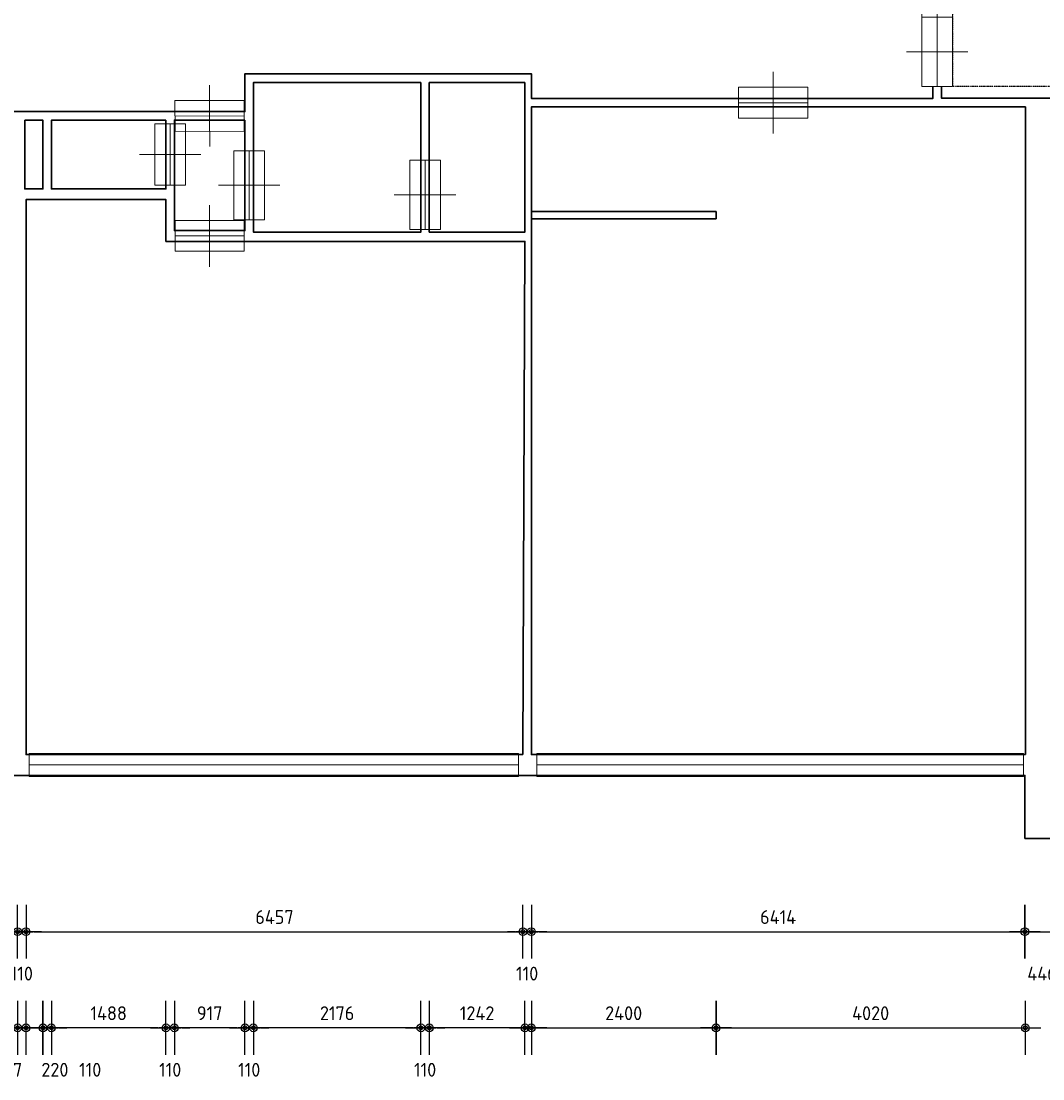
# Model space of a CAD drawing. Header units: millimetres. Extents: x 362177 to 5000048, y 157834 to 733119.
# Tile 123 of 152: x 683762 to 697040, y 624147 to 637897. Entities that reach past the tile are written whole.
import ezdxf

# ---------------------------------------------------------------- set-up
doc = ezdxf.new("R2010")
doc.units = ezdxf.units.MM
doc.linetypes.add('ACAD_ISO03W100', pattern=[30, 12, -18])
doc.layers.get('DEFPOINTS').update_dxf_attribs({"color": 255})
for name, color, linetype in [('A--M$1A-_F123-', 1, 'Continuous'), ('A--T$1A-_F123-_0_18MM', 1, 'Continuous'), ('X-L0_C_WBDBO', 7, 'Continuous')]:
    doc.layers.add(name, color=color, linetype=linetype)
for name, color, linetype, lineweight in [('X-L21_C_buitenwanden', 7, 'Continuous', 30), ('X-L28_C_eiland bouwlaag', 7, 'Continuous', 30), ('X-L31_C_buitenwandopening', 1, 'Continuous', 5), ('X-L32_C_binnenwandopeningen', 3, 'Continuous', 5)]:
    doc.layers.add(name, color=color, linetype=linetype, lineweight=lineweight)
doc.styles.add('ALFA-0_18', font='iso3098.shx', dxfattribs={"height": 180})
doc.dimstyles.new('ALFA-0_18', dxfattribs={"dimscale": 100, "dimtxt": 0.18, "dimasz": 1, "dimexe": 1.25, "dimexo": 0.625, "dimgap": 1, "dimtad": 1, "dimdec": 0, "dimzin": 0, "dimdsep": 46, "dimtxsty": 'ALFA-0_18', "dimblk": 'diminfradot', "dimblk1": 'diminfradot', "dimblk2": 'diminfradot', "dimsah": 1, "dimcen": 2.5, "dimse1": 1, "dimse2": 1, "dimclrd": 141, "dimclrt": 1, "dimadec": 0, "dimazin": 0, "dimtfac": 1, "dimtmove": 2, "dimatfit": 3, "dimldrblk": 'diminfrapyl', "dimfxl": 1, "dimtolj": 1, "dimtzin": 0, "dimarcsym": 0})

# ---------------------------------------------------------------- blocks, each defined once
blk = doc.blocks.new('204_15')
at = {"layer": 'X-L31_C_buitenwandopening', "color": 1, "linetype": 'Continuous', "lineweight": 0}
for p, q in [((0, -0.237), (0, 0.237)), ((10, -0.237), (10, 0.237)), ((0, 0), (10, 0))]:
    blk.add_line(p, q, dxfattribs=at)
at = {"layer": 'X-L31_C_buitenwandopening'}
blk.add_lwpolyline([(0, 0.237), (10, 0.237), (10, -0.237), (0, -0.237)], close=True, dxfattribs=at)
blk = doc.blocks.new('204_22')
at = {"layer": 'X-L31_C_buitenwandopening', "color": 1, "linetype": 'Continuous', "lineweight": 0}
for p, q in [((0, -0.236), (0, 0.236)), ((9.999, -0.236), (9.999, 0.236)), ((0, 0), (9.999, 0))]:
    blk.add_line(p, q, dxfattribs=at)
at = {"layer": 'X-L31_C_buitenwandopening'}
blk.add_lwpolyline([(0, -0.236), (9.999, -0.236), (9.999, 0.236), (0, 0.236)], close=True, dxfattribs=at)
blk = doc.blocks.new('205')
blk.add_lwpolyline([(0, 2), (18, 2), (18, -2), (0, -2)], close=True)
at = {"layer": 'X-L32_C_binnenwandopeningen', "linetype": 'Continuous', "lineweight": 0}
for p, q in [((4.5, 0), (4.5, 4)), ((13.5, 0), (13.5, 4)), ((0, -2), (0, 2)), ((9, -2), (9, 2)), ((18, -2), (18, 2)), ((0, 0), (9, 0)), ((4.5, -4), (4.5, 0)), ((9, 0), (18, 0)), ((13.5, -4), (13.5, 0))]:
    blk.add_line(p, q, dxfattribs=at)
blk = doc.blocks.new('202')
at = {"linetype": 'Continuous', "lineweight": 0}
for p, q in [((4.5, 0), (4.5, 4)), ((0, -2), (0, 2)), ((9, -2), (9, 2)), ((0, 0), (9, 0)), ((4.5, -4), (4.5, 0))]:
    blk.add_line(p, q, dxfattribs=at)
blk.add_lwpolyline([(0, 2), (9, 2), (9, -2), (0, -2)], close=True)
blk = doc.blocks.new('202_2')
blk.add_lwpolyline([(0, 2), (8, 2), (8, -2), (0, -2)], close=True)
at = {"layer": 'X-L32_C_binnenwandopeningen', "linetype": 'Continuous', "lineweight": 0}
for p, q in [((4, 0), (4, 4)), ((0, -2), (0, 2)), ((8, -2), (8, 2)), ((0, 0), (8, 0)), ((4, -4), (4, 0))]:
    blk.add_line(p, q, dxfattribs=at)
blk = doc.blocks.new('diminfradot')
at = {"color": 0}
for p, q in [((0, -3.5), (0, 3.5)), ((-2, 0), (2, 0))]:
    blk.add_line(p, q, dxfattribs=at)
for radius in [0.5, 0.25]:
    blk.add_circle((0, 0), radius, dxfattribs=at)
blk = doc.blocks.new('*D1044')
at = {"layer": 'A--M$1A-_F123-', "color": 141, "lineweight": -2, "transparency": 16777216}
blk.add_line((677676, 626060), (683616, 626060), dxfattribs=at)
at = {"layer": 'DEFPOINTS', "color": 0, "transparency": 16777216}
for p in [(677576, 628362), (683716, 628362), (683716, 626060)]:
    blk.add_point(p, dxfattribs=at)
at = {"layer": 'A--M$1A-_F123-', "color": 141, "lineweight": -2, "transparency": 16777216, "xscale": 100, "yscale": 100, "zscale": 100, "rotation": 180}
blk.add_blockref('diminfradot', (677576, 626060), dxfattribs=at)
at = {"layer": 'A--M$1A-_F123-', "color": 141, "lineweight": -2, "transparency": 16777216, "xscale": 100, "yscale": 100, "zscale": 100}
blk.add_blockref('diminfradot', (683716, 626060), dxfattribs=at)
at = {"layer": 'A--M$1A-_F123-', "color": 1, "transparency": 16777216, "insert": (680646, 626250), "char_height": 180, "attachment_point": 5, "style": 'ALFA-0_18'}
blk.add_mtext('\\A1;6140', dxfattribs=at)
blk = doc.blocks.new('diminfrapyl')
at = {"color": 0}
blk.add_solid([(0, 0), (-4, 0.7), (-4, -0.7)], dxfattribs=at)
blk = doc.blocks.new('*D1045')
at = {"layer": 'A--M$1A-_F123-', "color": 141, "lineweight": -2, "transparency": 16777216}
for p, q in [((683616, 626060), (683516, 626060)), ((683716, 626060), (683826, 626060)), ((683926, 626060), (684026, 626060))]:
    blk.add_line(p, q, dxfattribs=at)
at = {"layer": 'DEFPOINTS', "color": 0, "transparency": 16777216}
for p in [(683716, 628362), (683826, 628362), (683826, 626060)]:
    blk.add_point(p, dxfattribs=at)
at = {"layer": 'A--M$1A-_F123-', "color": 141, "lineweight": -2, "transparency": 16777216, "xscale": 100, "yscale": 100, "zscale": 100}
blk.add_blockref('diminfradot', (683716, 626060), dxfattribs=at)
at = {"layer": 'A--M$1A-_F123-', "color": 141, "lineweight": -2, "transparency": 16777216, "xscale": 100, "yscale": 100, "zscale": 100, "rotation": 180}
blk.add_blockref('diminfradot', (683826, 626060), dxfattribs=at)
at = {"layer": 'A--M$1A-_F123-', "color": 1, "transparency": 16777216, "insert": (683771, 625515), "char_height": 180, "attachment_point": 5, "style": 'ALFA-0_18'}
blk.add_mtext('\\A1;110', dxfattribs=at)
blk = doc.blocks.new('*D1046')
at = {"layer": 'A--M$1A-_F123-', "color": 141, "lineweight": -2, "transparency": 16777216}
blk.add_line((683926, 626060), (690183, 626060), dxfattribs=at)
at = {"layer": 'DEFPOINTS', "color": 0, "transparency": 16777216}
for p in [(683826, 628362), (690283, 628362), (690283, 626060)]:
    blk.add_point(p, dxfattribs=at)
at = {"layer": 'A--M$1A-_F123-', "color": 141, "lineweight": -2, "transparency": 16777216, "xscale": 100, "yscale": 100, "zscale": 100, "rotation": 180}
blk.add_blockref('diminfradot', (683826, 626060), dxfattribs=at)
at = {"layer": 'A--M$1A-_F123-', "color": 141, "lineweight": -2, "transparency": 16777216, "xscale": 100, "yscale": 100, "zscale": 100}
blk.add_blockref('diminfradot', (690283, 626060), dxfattribs=at)
at = {"layer": 'A--M$1A-_F123-', "color": 1, "transparency": 16777216, "insert": (687054.5, 626250), "char_height": 180, "attachment_point": 5, "style": 'ALFA-0_18'}
blk.add_mtext('\\A1;6457', dxfattribs=at)
blk = doc.blocks.new('*D1047')
at = {"layer": 'A--M$1A-_F123-', "color": 141, "lineweight": -2, "transparency": 16777216}
for p, q in [((690183, 626060), (690083, 626060)), ((690283, 626060), (690393, 626060)), ((690493, 626060), (690593, 626060))]:
    blk.add_line(p, q, dxfattribs=at)
at = {"layer": 'DEFPOINTS', "color": 0, "transparency": 16777216}
for p in [(690283, 628362), (690393, 628362), (690393, 626060)]:
    blk.add_point(p, dxfattribs=at)
at = {"layer": 'A--M$1A-_F123-', "color": 141, "lineweight": -2, "transparency": 16777216, "xscale": 100, "yscale": 100, "zscale": 100}
blk.add_blockref('diminfradot', (690283, 626060), dxfattribs=at)
at = {"layer": 'A--M$1A-_F123-', "color": 141, "lineweight": -2, "transparency": 16777216, "xscale": 100, "yscale": 100, "zscale": 100, "rotation": 180}
blk.add_blockref('diminfradot', (690393, 626060), dxfattribs=at)
at = {"layer": 'A--M$1A-_F123-', "color": 1, "transparency": 16777216, "insert": (690338, 625515), "char_height": 180, "attachment_point": 5, "style": 'ALFA-0_18'}
blk.add_mtext('\\A1;110', dxfattribs=at)
blk = doc.blocks.new('*D1048')
at = {"layer": 'A--M$1A-_F123-', "color": 141, "lineweight": -2, "transparency": 16777216}
blk.add_line((690493, 626060), (696707, 626060), dxfattribs=at)
at = {"layer": 'DEFPOINTS', "color": 0, "transparency": 16777216}
for p in [(690393, 628362), (696807, 628092), (696807, 626060)]:
    blk.add_point(p, dxfattribs=at)
at = {"layer": 'A--M$1A-_F123-', "color": 141, "lineweight": -2, "transparency": 16777216, "xscale": 100, "yscale": 100, "zscale": 100, "rotation": 180}
blk.add_blockref('diminfradot', (690393, 626060), dxfattribs=at)
at = {"layer": 'A--M$1A-_F123-', "color": 141, "lineweight": -2, "transparency": 16777216, "xscale": 100, "yscale": 100, "zscale": 100}
blk.add_blockref('diminfradot', (696807, 626060), dxfattribs=at)
at = {"layer": 'A--M$1A-_F123-', "color": 1, "transparency": 16777216, "insert": (693600, 626250), "char_height": 180, "attachment_point": 5, "style": 'ALFA-0_18'}
blk.add_mtext('\\A1;6414', dxfattribs=at)
blk = doc.blocks.new('*D1049')
at = {"layer": 'A--M$1A-_F123-', "color": 141, "lineweight": -2, "transparency": 16777216}
blk.add_line((696907, 626060), (697153, 626060), dxfattribs=at)
at = {"layer": 'DEFPOINTS', "color": 0, "transparency": 16777216}
for p in [(696807, 628092), (697253, 627272), (697253, 626060)]:
    blk.add_point(p, dxfattribs=at)
at = {"layer": 'A--M$1A-_F123-', "color": 141, "lineweight": -2, "transparency": 16777216, "xscale": 100, "yscale": 100, "zscale": 100, "rotation": 180}
blk.add_blockref('diminfradot', (696807, 626060), dxfattribs=at)
at = {"layer": 'A--M$1A-_F123-', "color": 141, "lineweight": -2, "transparency": 16777216, "xscale": 100, "yscale": 100, "zscale": 100}
blk.add_blockref('diminfradot', (697253, 626060), dxfattribs=at)
at = {"layer": 'A--M$1A-_F123-', "color": 1, "transparency": 16777216, "insert": (697030, 625515), "char_height": 180, "attachment_point": 5, "style": 'ALFA-0_18'}
blk.add_mtext('\\A1;446', dxfattribs=at)
blk = doc.blocks.new('*D946')
at = {"layer": 'A--M$1A-_F123-', "color": 141, "lineweight": -2, "transparency": 16777216}
blk.add_line((690493, 624810), (692693, 624810), dxfattribs=at)
at = {"layer": 'DEFPOINTS', "color": 0, "transparency": 16777216}
for p in [(690393, 635328), (692793, 635328), (692793, 624810)]:
    blk.add_point(p, dxfattribs=at)
at = {"layer": 'A--M$1A-_F123-', "color": 141, "lineweight": -2, "transparency": 16777216, "xscale": 100, "yscale": 100, "zscale": 100, "rotation": 180}
blk.add_blockref('diminfradot', (690393, 624810), dxfattribs=at)
at = {"layer": 'A--M$1A-_F123-', "color": 141, "lineweight": -2, "transparency": 16777216, "xscale": 100, "yscale": 100, "zscale": 100}
blk.add_blockref('diminfradot', (692793, 624810), dxfattribs=at)
at = {"layer": 'A--M$1A-_F123-', "color": 1, "transparency": 16777216, "insert": (691593, 625000), "char_height": 180, "attachment_point": 5, "style": 'ALFA-0_18'}
blk.add_mtext('\\A1;2400', dxfattribs=at)
blk = doc.blocks.new('*D947')
at = {"layer": 'A--M$1A-_F123-', "color": 141, "lineweight": -2, "transparency": 16777216}
blk.add_line((692893, 624810), (696713, 624810), dxfattribs=at)
at = {"layer": 'DEFPOINTS', "color": 0, "transparency": 16777216}
for p in [(692793, 635328), (696813, 628362), (696813, 624810)]:
    blk.add_point(p, dxfattribs=at)
at = {"layer": 'A--M$1A-_F123-', "color": 141, "lineweight": -2, "transparency": 16777216, "xscale": 100, "yscale": 100, "zscale": 100, "rotation": 180}
blk.add_blockref('diminfradot', (692793, 624810), dxfattribs=at)
at = {"layer": 'A--M$1A-_F123-', "color": 141, "lineweight": -2, "transparency": 16777216, "xscale": 100, "yscale": 100, "zscale": 100}
blk.add_blockref('diminfradot', (696813, 624810), dxfattribs=at)
at = {"layer": 'A--M$1A-_F123-', "color": 1, "transparency": 16777216, "insert": (694803, 625000), "char_height": 180, "attachment_point": 5, "style": 'ALFA-0_18'}
blk.add_mtext('\\A1;4020', dxfattribs=at)
blk = doc.blocks.new('*D1107')
at = {"layer": 'A--T$1A-_F123-_0_18MM', "color": 141, "lineweight": -2, "transparency": 16777216}
blk.add_line((690209, 624810), (689167, 624810), dxfattribs=at)
at = {"layer": 'DEFPOINTS', "color": 0, "transparency": 16777216}
for p in [(689067, 635156), (690309, 635156), (689067, 624810)]:
    blk.add_point(p, dxfattribs=at)
at = {"layer": 'A--T$1A-_F123-_0_18MM', "color": 141, "lineweight": -2, "transparency": 16777216, "xscale": 100, "yscale": 100, "zscale": 100, "rotation": 180}
blk.add_blockref('diminfradot', (689067, 624810), dxfattribs=at)
at = {"layer": 'A--T$1A-_F123-_0_18MM', "color": 141, "lineweight": -2, "transparency": 16777216, "xscale": 100, "yscale": 100, "zscale": 100}
blk.add_blockref('diminfradot', (690309, 624810), dxfattribs=at)
at = {"layer": 'A--T$1A-_F123-_0_18MM', "color": 1, "transparency": 16777216, "insert": (689688, 625000), "char_height": 180, "attachment_point": 5, "style": 'ALFA-0_18'}
blk.add_mtext('\\A1;1242', dxfattribs=at)
blk = doc.blocks.new('*D1108')
at = {"layer": 'A--T$1A-_F123-_0_18MM', "color": 141, "lineweight": -2, "transparency": 16777216}
for p, q in [((688857, 624810), (688757, 624810)), ((689067, 624810), (688957, 624810)), ((689167, 624810), (689267, 624810))]:
    blk.add_line(p, q, dxfattribs=at)
at = {"layer": 'DEFPOINTS', "color": 0, "transparency": 16777216}
for p in [(688957, 635156), (689067, 635156), (688957, 624810)]:
    blk.add_point(p, dxfattribs=at)
at = {"layer": 'A--T$1A-_F123-_0_18MM', "color": 141, "lineweight": -2, "transparency": 16777216, "xscale": 100, "yscale": 100, "zscale": 100}
blk.add_blockref('diminfradot', (688957, 624810), dxfattribs=at)
at = {"layer": 'A--T$1A-_F123-_0_18MM', "color": 141, "lineweight": -2, "transparency": 16777216, "xscale": 100, "yscale": 100, "zscale": 100, "rotation": 180}
blk.add_blockref('diminfradot', (689067, 624810), dxfattribs=at)
at = {"layer": 'A--T$1A-_F123-_0_18MM', "color": 1, "transparency": 16777216, "insert": (689012, 624265), "char_height": 180, "attachment_point": 5, "style": 'ALFA-0_18'}
blk.add_mtext('\\A1;110', dxfattribs=at)
blk = doc.blocks.new('*D1109')
at = {"layer": 'A--T$1A-_F123-_0_18MM', "color": 141, "lineweight": -2, "transparency": 16777216}
blk.add_line((688857, 624810), (686881, 624810), dxfattribs=at)
at = {"layer": 'DEFPOINTS', "color": 0, "transparency": 16777216}
for p in [(686781, 635156), (688957, 635156), (686781, 624810)]:
    blk.add_point(p, dxfattribs=at)
at = {"layer": 'A--T$1A-_F123-_0_18MM', "color": 141, "lineweight": -2, "transparency": 16777216, "xscale": 100, "yscale": 100, "zscale": 100, "rotation": 180}
blk.add_blockref('diminfradot', (686781, 624810), dxfattribs=at)
at = {"layer": 'A--T$1A-_F123-_0_18MM', "color": 141, "lineweight": -2, "transparency": 16777216, "xscale": 100, "yscale": 100, "zscale": 100}
blk.add_blockref('diminfradot', (688957, 624810), dxfattribs=at)
at = {"layer": 'A--T$1A-_F123-_0_18MM', "color": 1, "transparency": 16777216, "insert": (687869, 625000), "char_height": 180, "attachment_point": 5, "style": 'ALFA-0_18'}
blk.add_mtext('\\A1;2176', dxfattribs=at)
blk = doc.blocks.new('*D1110')
at = {"layer": 'A--T$1A-_F123-_0_18MM', "color": 141, "lineweight": -2, "transparency": 16777216}
for p, q in [((686571, 624810), (686471, 624810)), ((686781, 624810), (686671, 624810)), ((686881, 624810), (686981, 624810))]:
    blk.add_line(p, q, dxfattribs=at)
at = {"layer": 'DEFPOINTS', "color": 0, "transparency": 16777216}
for p in [(686671, 635175), (686781, 635156), (686671, 624810)]:
    blk.add_point(p, dxfattribs=at)
at = {"layer": 'A--T$1A-_F123-_0_18MM', "color": 141, "lineweight": -2, "transparency": 16777216, "xscale": 100, "yscale": 100, "zscale": 100}
blk.add_blockref('diminfradot', (686671, 624810), dxfattribs=at)
at = {"layer": 'A--T$1A-_F123-_0_18MM', "color": 141, "lineweight": -2, "transparency": 16777216, "xscale": 100, "yscale": 100, "zscale": 100, "rotation": 180}
blk.add_blockref('diminfradot', (686781, 624810), dxfattribs=at)
at = {"layer": 'A--T$1A-_F123-_0_18MM', "color": 1, "transparency": 16777216, "insert": (686726, 624265), "char_height": 180, "attachment_point": 5, "style": 'ALFA-0_18'}
blk.add_mtext('\\A1;110', dxfattribs=at)
blk = doc.blocks.new('*D1111')
at = {"layer": 'A--T$1A-_F123-_0_18MM', "color": 141, "lineweight": -2, "transparency": 16777216}
blk.add_line((686571, 624810), (685854, 624810), dxfattribs=at)
at = {"layer": 'DEFPOINTS', "color": 0, "transparency": 16777216}
for p in [(685754, 635175), (686671, 635175), (685754, 624810)]:
    blk.add_point(p, dxfattribs=at)
at = {"layer": 'A--T$1A-_F123-_0_18MM', "color": 141, "lineweight": -2, "transparency": 16777216, "xscale": 100, "yscale": 100, "zscale": 100, "rotation": 180}
blk.add_blockref('diminfradot', (685754, 624810), dxfattribs=at)
at = {"layer": 'A--T$1A-_F123-_0_18MM', "color": 141, "lineweight": -2, "transparency": 16777216, "xscale": 100, "yscale": 100, "zscale": 100}
blk.add_blockref('diminfradot', (686671, 624810), dxfattribs=at)
at = {"layer": 'A--T$1A-_F123-_0_18MM', "color": 1, "transparency": 16777216, "insert": (686212.5, 625000), "char_height": 180, "attachment_point": 5, "style": 'ALFA-0_18'}
blk.add_mtext('\\A1;917', dxfattribs=at)
blk = doc.blocks.new('*D1112')
at = {"layer": 'A--T$1A-_F123-_0_18MM', "color": 141, "lineweight": -2, "transparency": 16777216}
for p, q in [((685544, 624810), (685444, 624810)), ((685754, 624810), (685644, 624810)), ((685854, 624810), (685954, 624810))]:
    blk.add_line(p, q, dxfattribs=at)
at = {"layer": 'DEFPOINTS', "color": 0, "transparency": 16777216}
for p in [(685754, 635175), (685644, 635034), (685644, 624810)]:
    blk.add_point(p, dxfattribs=at)
at = {"layer": 'A--T$1A-_F123-_0_18MM', "color": 141, "lineweight": -2, "transparency": 16777216, "xscale": 100, "yscale": 100, "zscale": 100}
blk.add_blockref('diminfradot', (685644, 624810), dxfattribs=at)
at = {"layer": 'A--T$1A-_F123-_0_18MM', "color": 141, "lineweight": -2, "transparency": 16777216, "xscale": 100, "yscale": 100, "zscale": 100, "rotation": 180}
blk.add_blockref('diminfradot', (685754, 624810), dxfattribs=at)
at = {"layer": 'A--T$1A-_F123-_0_18MM', "color": 1, "transparency": 16777216, "insert": (685699, 624265), "char_height": 180, "attachment_point": 5, "style": 'ALFA-0_18'}
blk.add_mtext('\\A1;110', dxfattribs=at)
blk = doc.blocks.new('*D1113')
at = {"layer": 'A--T$1A-_F123-_0_18MM', "color": 141, "lineweight": -2, "transparency": 16777216}
blk.add_line((685544, 624810), (684256, 624810), dxfattribs=at)
at = {"layer": 'DEFPOINTS', "color": 0, "transparency": 16777216}
for p in [(684156, 635716), (685644, 635034), (684156, 624810)]:
    blk.add_point(p, dxfattribs=at)
at = {"layer": 'A--T$1A-_F123-_0_18MM', "color": 141, "lineweight": -2, "transparency": 16777216, "xscale": 100, "yscale": 100, "zscale": 100, "rotation": 180}
blk.add_blockref('diminfradot', (684156, 624810), dxfattribs=at)
at = {"layer": 'A--T$1A-_F123-_0_18MM', "color": 141, "lineweight": -2, "transparency": 16777216, "xscale": 100, "yscale": 100, "zscale": 100}
blk.add_blockref('diminfradot', (685644, 624810), dxfattribs=at)
at = {"layer": 'A--T$1A-_F123-_0_18MM', "color": 1, "transparency": 16777216, "insert": (684900, 625000), "char_height": 180, "attachment_point": 5, "style": 'ALFA-0_18'}
blk.add_mtext('\\A1;1488', dxfattribs=at)
blk = doc.blocks.new('*D1114')
at = {"layer": 'A--T$1A-_F123-_0_18MM', "color": 141, "lineweight": -2, "transparency": 16777216}
for p, q in [((683946, 624810), (683846, 624810)), ((684156, 624810), (684046, 624810)), ((684256, 624810), (684356, 624810))]:
    blk.add_line(p, q, dxfattribs=at)
at = {"layer": 'DEFPOINTS', "color": 0, "transparency": 16777216}
for p in [(684046, 635716), (684156, 635716), (684046, 624810)]:
    blk.add_point(p, dxfattribs=at)
at = {"layer": 'A--T$1A-_F123-_0_18MM', "color": 141, "lineweight": -2, "transparency": 16777216, "xscale": 100, "yscale": 100, "zscale": 100}
blk.add_blockref('diminfradot', (684046, 624810), dxfattribs=at)
at = {"layer": 'A--T$1A-_F123-_0_18MM', "color": 141, "lineweight": -2, "transparency": 16777216, "xscale": 100, "yscale": 100, "zscale": 100, "rotation": 180}
blk.add_blockref('diminfradot', (684156, 624810), dxfattribs=at)
at = {"layer": 'A--T$1A-_F123-_0_18MM', "color": 1, "transparency": 16777216, "insert": (684659, 624265), "char_height": 180, "attachment_point": 5, "style": 'ALFA-0_18'}
blk.add_mtext('\\A1;110', dxfattribs=at)
blk = doc.blocks.new('*D1115')
at = {"layer": 'A--T$1A-_F123-_0_18MM', "color": 141, "lineweight": -2, "transparency": 16777216}
for p, q in [((683726, 624810), (683626, 624810)), ((684046, 624810), (683826, 624810)), ((684146, 624810), (684246, 624810))]:
    blk.add_line(p, q, dxfattribs=at)
at = {"layer": 'DEFPOINTS', "color": 0, "transparency": 16777216}
for p in [(684046, 635716), (683826, 635577), (683826, 624810)]:
    blk.add_point(p, dxfattribs=at)
at = {"layer": 'A--T$1A-_F123-_0_18MM', "color": 141, "lineweight": -2, "transparency": 16777216, "xscale": 100, "yscale": 100, "zscale": 100}
blk.add_blockref('diminfradot', (683826, 624810), dxfattribs=at)
at = {"layer": 'A--T$1A-_F123-_0_18MM', "color": 141, "lineweight": -2, "transparency": 16777216, "xscale": 100, "yscale": 100, "zscale": 100, "rotation": 180}
blk.add_blockref('diminfradot', (684046, 624810), dxfattribs=at)
at = {"layer": 'A--T$1A-_F123-_0_18MM', "color": 1, "transparency": 16777216, "insert": (684201, 624265), "char_height": 180, "attachment_point": 5, "style": 'ALFA-0_18'}
blk.add_mtext('\\A1;220', dxfattribs=at)
blk = doc.blocks.new('*D1124')
at = {"layer": 'A--T$1A-_F123-_0_18MM', "color": 141, "lineweight": -2, "transparency": 16777216}
for p, q in [((683379, 624810), (683279, 624810)), ((683479, 624810), (683716, 624810)), ((683816, 624810), (683916, 624810))]:
    blk.add_line(p, q, dxfattribs=at)
at = {"layer": 'DEFPOINTS', "color": 0, "transparency": 16777216}
for p in [(683479, 635711), (683716, 635577), (683716, 624810)]:
    blk.add_point(p, dxfattribs=at)
at = {"layer": 'A--T$1A-_F123-_0_18MM', "color": 141, "lineweight": -2, "transparency": 16777216, "xscale": 100, "yscale": 100, "zscale": 100}
blk.add_blockref('diminfradot', (683479, 624810), dxfattribs=at)
at = {"layer": 'A--T$1A-_F123-_0_18MM', "color": 141, "lineweight": -2, "transparency": 16777216, "xscale": 100, "yscale": 100, "zscale": 100, "rotation": 180}
blk.add_blockref('diminfradot', (683716, 624810), dxfattribs=at)
at = {"layer": 'A--T$1A-_F123-_0_18MM', "color": 1, "transparency": 16777216, "insert": (683597.5, 624265), "char_height": 180, "attachment_point": 5, "style": 'ALFA-0_18'}
blk.add_mtext('\\A1;237', dxfattribs=at)
blk = doc.blocks.new('*D1082')
at = {"layer": 'A--T$1A-_F123-_0_18MM', "color": 141, "lineweight": -2, "transparency": 16777216}
blk.add_line((721740, 628462), (721740, 634938), dxfattribs=at)
at = {"layer": 'DEFPOINTS', "color": 0, "transparency": 16777216}
for p in [(672326, 635038), (721740, 635038), (672326, 628362)]:
    blk.add_point(p, dxfattribs=at)
at = {"layer": 'A--T$1A-_F123-_0_18MM', "color": 141, "lineweight": -2, "transparency": 16777216, "xscale": 100, "yscale": 100, "zscale": 100}
for p, rotation in [((721740, 635038), 90), ((721740, 628362), 270)]:
    blk.add_blockref('diminfradot', p, dxfattribs=dict(at, rotation=rotation))
at = {"layer": 'A--T$1A-_F123-_0_18MM', "color": 1, "transparency": 16777216, "insert": (721550, 631700), "char_height": 180, "attachment_point": 5, "rotation": 90, "style": 'ALFA-0_18'}
blk.add_mtext('\\A1;6676', dxfattribs=at)
blk = doc.blocks.new('*D1083')
at = {"layer": 'A--T$1A-_F123-_0_18MM', "color": 141, "lineweight": -2, "transparency": 16777216}
for p, q in [((721740, 635270), (721740, 635370)), ((721740, 635038), (721740, 635170)), ((721740, 634938), (721740, 634838))]:
    blk.add_line(p, q, dxfattribs=at)
at = {"layer": 'DEFPOINTS', "color": 0, "transparency": 16777216}
for p in [(672329, 635170), (721740, 635170), (672326, 635038)]:
    blk.add_point(p, dxfattribs=at)
at = {"layer": 'A--T$1A-_F123-_0_18MM', "color": 141, "lineweight": -2, "transparency": 16777216, "xscale": 100, "yscale": 100, "zscale": 100}
for p, rotation in [((721740, 635170), 270), ((721740, 635038), 90)]:
    blk.add_blockref('diminfradot', p, dxfattribs=dict(at, rotation=rotation))
at = {"layer": 'A--T$1A-_F123-_0_18MM', "color": 1, "transparency": 16777216, "insert": (722285, 635104), "char_height": 180, "attachment_point": 5, "rotation": 90, "style": 'ALFA-0_18'}
blk.add_mtext('\\A1;132', dxfattribs=at)
blk = doc.blocks.new('*D1084')
at = {"layer": 'A--T$1A-_F123-_0_18MM', "color": 141, "lineweight": -2, "transparency": 16777216}
blk.add_line((721740, 635270), (721740, 635507), dxfattribs=at)
at = {"layer": 'DEFPOINTS', "color": 0, "transparency": 16777216}
for p in [(672032, 635607), (721740, 635607), (672329, 635170)]:
    blk.add_point(p, dxfattribs=at)
at = {"layer": 'A--T$1A-_F123-_0_18MM', "color": 141, "lineweight": -2, "transparency": 16777216, "xscale": 100, "yscale": 100, "zscale": 100}
for p, rotation in [((721740, 635607), 90), ((721740, 635170), 270)]:
    blk.add_blockref('diminfradot', p, dxfattribs=dict(at, rotation=rotation))
at = {"layer": 'A--T$1A-_F123-_0_18MM', "color": 1, "transparency": 16777216, "insert": (722285, 635388.5), "char_height": 180, "attachment_point": 5, "rotation": 90, "style": 'ALFA-0_18'}
blk.add_mtext('\\A1;437', dxfattribs=at)
blk = doc.blocks.new('*D1085')
at = {"layer": 'A--T$1A-_F123-_0_18MM', "color": 141, "lineweight": -2, "transparency": 16777216}
for p, q in [((721740, 635818), (721740, 635918)), ((721740, 635607), (721740, 635718)), ((721740, 635507), (721740, 635407))]:
    blk.add_line(p, q, dxfattribs=at)
at = {"layer": 'DEFPOINTS', "color": 0, "transparency": 16777216}
for p in [(671908, 635718), (721740, 635718), (672032, 635607)]:
    blk.add_point(p, dxfattribs=at)
at = {"layer": 'A--T$1A-_F123-_0_18MM', "color": 141, "lineweight": -2, "transparency": 16777216, "xscale": 100, "yscale": 100, "zscale": 100}
for p, rotation in [((721740, 635718), 270), ((721740, 635607), 90)]:
    blk.add_blockref('diminfradot', p, dxfattribs=dict(at, rotation=rotation))
at = {"layer": 'A--T$1A-_F123-_0_18MM', "color": 1, "transparency": 16777216, "insert": (722285, 635662.5), "char_height": 180, "attachment_point": 5, "rotation": 90, "style": 'ALFA-0_18'}
blk.add_mtext('\\A1;111', dxfattribs=at)
blk = doc.blocks.new('*D1086')
at = {"layer": 'A--T$1A-_F123-_0_18MM', "color": 141, "lineweight": -2, "transparency": 16777216}
blk.add_line((721740, 635818), (721740, 636500), dxfattribs=at)
at = {"layer": 'DEFPOINTS', "color": 0, "transparency": 16777216}
for p in [(671908, 636600), (721740, 636600), (671908, 635718)]:
    blk.add_point(p, dxfattribs=at)
at = {"layer": 'A--T$1A-_F123-_0_18MM', "color": 141, "lineweight": -2, "transparency": 16777216, "xscale": 100, "yscale": 100, "zscale": 100}
for p, rotation in [((721740, 636600), 90), ((721740, 635718), 270)]:
    blk.add_blockref('diminfradot', p, dxfattribs=dict(at, rotation=rotation))
at = {"layer": 'A--T$1A-_F123-_0_18MM', "color": 1, "transparency": 16777216, "insert": (721550, 636159), "char_height": 180, "attachment_point": 5, "rotation": 90, "style": 'ALFA-0_18'}
blk.add_mtext('\\A1;882', dxfattribs=at)
blk = doc.blocks.new('*D1087')
at = {"layer": 'A--T$1A-_F123-_0_18MM', "color": 141, "lineweight": -2, "transparency": 16777216}
for p, q in [((721740, 636815), (721740, 636915)), ((721740, 636600), (721740, 636715)), ((721740, 636500), (721740, 636400))]:
    blk.add_line(p, q, dxfattribs=at)
at = {"layer": 'DEFPOINTS', "color": 0, "transparency": 16777216}
for p in [(669069, 636715), (721740, 636715), (671908, 636600)]:
    blk.add_point(p, dxfattribs=at)
at = {"layer": 'A--T$1A-_F123-_0_18MM', "color": 141, "lineweight": -2, "transparency": 16777216, "xscale": 100, "yscale": 100, "zscale": 100}
for p, rotation in [((721740, 636715), 270), ((721740, 636600), 90)]:
    blk.add_blockref('diminfradot', p, dxfattribs=dict(at, rotation=rotation))
at = {"layer": 'A--T$1A-_F123-_0_18MM', "color": 1, "transparency": 16777216, "insert": (722285, 636657.5), "char_height": 180, "attachment_point": 5, "rotation": 90, "style": 'ALFA-0_18'}
blk.add_mtext('\\A1;115', dxfattribs=at)
blk = doc.blocks.new('*D1088')
at = {"layer": 'A--T$1A-_F123-_0_18MM', "color": 141, "lineweight": -2, "transparency": 16777216}
blk.add_line((721740, 636815), (721740, 638905), dxfattribs=at)
at = {"layer": 'DEFPOINTS', "color": 0, "transparency": 16777216}
for p in [(672329, 639005), (721740, 639005), (669069, 636715)]:
    blk.add_point(p, dxfattribs=at)
at = {"layer": 'A--T$1A-_F123-_0_18MM', "color": 141, "lineweight": -2, "transparency": 16777216, "xscale": 100, "yscale": 100, "zscale": 100}
for p, rotation in [((721740, 639005), 90), ((721740, 636715), 270)]:
    blk.add_blockref('diminfradot', p, dxfattribs=dict(at, rotation=rotation))
at = {"layer": 'A--T$1A-_F123-_0_18MM', "color": 1, "transparency": 16777216, "insert": (721550, 637860), "char_height": 180, "attachment_point": 5, "rotation": 90, "style": 'ALFA-0_18'}
blk.add_mtext('\\A1;2290', dxfattribs=at)
blk = doc.blocks.new('*D1154')
at = {"layer": 'A--T$1A-_F123-_0_18MM', "color": 141, "lineweight": -2, "transparency": 16777216}
blk.add_line((722990, 638409), (722990, 637317), dxfattribs=at)
at = {"layer": 'DEFPOINTS', "color": 0, "transparency": 16777216}
for p in [(675775, 638509), (675770, 637217), (722990, 637217)]:
    blk.add_point(p, dxfattribs=at)
at = {"layer": 'A--T$1A-_F123-_0_18MM', "color": 141, "lineweight": -2, "transparency": 16777216, "xscale": 100, "yscale": 100, "zscale": 100}
for p, rotation in [((722990, 638509), 90), ((722990, 637217), 270)]:
    blk.add_blockref('diminfradot', p, dxfattribs=dict(at, rotation=rotation))
at = {"layer": 'A--T$1A-_F123-_0_18MM', "color": 1, "transparency": 16777216, "insert": (722800, 637863), "char_height": 180, "attachment_point": 5, "rotation": 90, "style": 'ALFA-0_18'}
blk.add_mtext('\\A1;1292', dxfattribs=at)

msp = doc.modelspace()

# ---------------------------------------------------------------- linework, layer by layer
at = {"layer": 'X-L0_C_WBDBO', "color": 160, "linetype": 'ACAD_ISO03W100', "ltscale": 0.25, "flags": 128}
msp.add_lwpolyline([(697403, 626772), (697403, 637046), (695872, 637046), (695872, 638847), (697414, 638847), (697414, 645213), (697403, 645213), (697403, 649202)], dxfattribs=at)
at = {"layer": 'X-L21_C_buitenwanden'}
msp.add_lwpolyline([(644747, 628092), (696807, 628092), (696807, 627272), (697253, 627272)], dxfattribs=at)
at = {"layer": 'X-L28_C_eiland bouwlaag'}
for p, q in [((692793, 635422), (690393, 635422)), ((692793, 635422), (692793, 635328)), ((690393, 635328), (692793, 635328))]:
    msp.add_line(p, q, dxfattribs=at)
for points in [[(704039, 637623), (704039, 636317), (703761, 636317), (703761, 631186), (697253, 631186), (697253, 636896), (695722, 636896), (695722, 637047)], [(664739, 637227), (667819, 637227), (667819, 636715), (674520, 636715), (674520, 637217), (680734, 637217), (680734, 636721), (686671, 636721), (686671, 637213), (690393, 637213), (690393, 636892), (695612, 636892), (695612, 637047)]]:
    msp.add_lwpolyline(points, dxfattribs=at)
for points in [[(688957, 637098), (686781, 637098), (686781, 635156), (688957, 635156)], [(690309, 637098), (689067, 637098), (689067, 635156), (690309, 635156)], [(696813, 628362), (696813, 636783), (690393, 636783), (690393, 628362)], [(683809, 636609), (684046, 636609), (684046, 635716), (683809, 635716)], [(685644, 636609), (684156, 636609), (684156, 635716), (685644, 635716)], [(686671, 636611), (685754, 636611), (685754, 635175), (686671, 635175)], [(690283, 628362), (683826, 628362), (683826, 635577), (685644, 635577), (685644, 635034), (690309, 635034)]]:
    msp.add_lwpolyline(points, close=True, dxfattribs=at)

# ---------------------------------------------------------------- block references
at = {"layer": 'X-L31_C_buitenwandopening', "linetype": 'Continuous', "lineweight": 0, "extrusion": (0, 0, -1), "xscale": 636.0450388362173, "yscale": 636.0450388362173, "zscale": 636.0450388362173, "rotation": 180}
msp.add_blockref('204_22', (-683868, 628227), dxfattribs=at)
at = {"layer": 'X-L31_C_buitenwandopening', "linetype": 'Continuous', "lineweight": 0, "extrusion": (0, 0, -1), "xscale": 632.5041443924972, "yscale": 632.5041443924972, "zscale": 632.5041443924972}
msp.add_blockref('204_15', (-696788, 628227), dxfattribs=at)
at = {"layer": 'X-L32_C_binnenwandopeningen', "linetype": 'Continuous', "lineweight": 0}
for name, p, xscale, yscale, zscale, rotation in [('205', (695667, 638847), 100, 100, 100, 270), ('202', (693985, 636837), 100.0000003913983, 100.0000003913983, 100.0000003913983, 180.0050692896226), ('202', (685762, 636664), 100.0001956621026, 100.0001956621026, 100.0001956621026, 0.2083745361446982), ('202_2', (685699, 636563), 99.99999999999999, 99.99999999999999, 99.99999999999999, 270), ('202', (686726, 635313), 100.0000000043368, 100.0000000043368, 100.0000000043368, 89.99946639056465), ('202', (689012, 635189), 100.0000000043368, 100.0000000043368, 100.0000000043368, 89.99946639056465), ('202', (685762, 635105), 100.0000045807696, 100.0000045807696, 100.0000045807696, 0.01734230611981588)]:
    msp.add_blockref(name, p, dxfattribs=dict(at, xscale=xscale, yscale=yscale, zscale=zscale, rotation=rotation))

# ---------------------------------------------------------------- dimensions: what is measured, and where the dimension line sits
at = {"layer": 'A--M$1A-_F123-'}
for base, p1, p2, picture, middle in [((692793, 624810), (690393, 635328), (692793, 635328), '*D946', (691593, 625000)), ((696813, 624810), (692793, 635328), (696813, 628362), '*D947', (694803, 625000))]:
    dim = msp.add_linear_dim(base=base, p1=p1, p2=p2, dimstyle='ALFA-0_18', dxfattribs=at)
    dim.commit()
    dim.dimension.update_dxf_attribs({"geometry": picture, "text_midpoint": middle})
for base, p1, p2, picture, middle in [((683716, 626060), (677576, 628362), (683716, 628362), '*D1044', (680646, 626250)), ((683826, 626060), (683716, 628362), (683826, 628362), '*D1045', (683771, 625515)), ((690283, 626060), (683826, 628362), (690283, 628362), '*D1046', (687054.5, 626250)), ((690393, 626060), (690283, 628362), (690393, 628362), '*D1047', (690338, 625515)), ((696807, 626060), (690393, 628362), (696807, 628092), '*D1048', (693600, 626250)), ((697253, 626060), (696807, 628092), (697253, 627272), '*D1049', (697030, 625515))]:
    dim = msp.add_linear_dim(base=base, p1=p1, p2=p2, dimstyle='ALFA-0_18', override={"dimclrd": 141}, dxfattribs=at)
    dim.commit()
    dim.dimension.update_dxf_attribs({"geometry": picture, "text_midpoint": middle})
at = {"layer": 'A--T$1A-_F123-_0_18MM'}
for base, p1, p2, picture, middle in [((721740, 639005), (669069, 636715), (672329, 639005), '*D1088', (721550, 637860)), ((722990, 637217), (675775, 638509), (675770, 637217), '*D1154', (722800, 637863)), ((721740, 636715), (671908, 636600), (669069, 636715), '*D1087', (722285, 636657.5)), ((721740, 636600), (671908, 635718), (671908, 636600), '*D1086', (721550, 636159)), ((721740, 635718), (672032, 635607), (671908, 635718), '*D1085', (722285, 635662.5)), ((721740, 635607), (672329, 635170), (672032, 635607), '*D1084', (722285, 635388.5)), ((721740, 635170), (672326, 635038), (672329, 635170), '*D1083', (722285, 635104)), ((721740, 635038), (672326, 628362), (672326, 635038), '*D1082', (721550, 631700))]:
    dim = msp.add_linear_dim(base=base, p1=p1, p2=p2, angle=90, dimstyle='ALFA-0_18', dxfattribs=at)
    dim.commit()
    dim.dimension.update_dxf_attribs({"geometry": picture, "text_midpoint": middle})
for base, p1, p2, picture, middle in [((683716, 624810), (683479, 635711), (683716, 635577), '*D1124', (683597.5, 624265)), ((684156, 624810), (685644, 635034), (684156, 635716), '*D1113', (684900, 625000)), ((685644, 624810), (685754, 635175), (685644, 635034), '*D1112', (685699, 624265)), ((685754, 624810), (686671, 635175), (685754, 635175), '*D1111', (686212.5, 625000)), ((686671, 624810), (686781, 635156), (686671, 635175), '*D1110', (686726, 624265)), ((686781, 624810), (688957, 635156), (686781, 635156), '*D1109', (687869, 625000)), ((688957, 624810), (689067, 635156), (688957, 635156), '*D1108', (689012, 624265)), ((689067, 624810), (690309, 635156), (689067, 635156), '*D1107', (689688, 625000))]:
    dim = msp.add_linear_dim(base=base, p1=p1, p2=p2, dimstyle='ALFA-0_18', dxfattribs=at)
    dim.commit()
    dim.dimension.update_dxf_attribs({"geometry": picture, "text_midpoint": middle})
for base, p1, p2, picture, middle in [((683826, 624810), (684046, 635716), (683826, 635577), '*D1115', (684201, 624265)), ((684046, 624810), (684156, 635716), (684046, 635716), '*D1114', (684659.1, 624265.3))]:
    dim = msp.add_linear_dim(base=base, p1=p1, p2=p2, dimstyle='ALFA-0_18', dxfattribs=at)
    dim.commit()
    dim.dimension.update_dxf_attribs({"geometry": picture, "text_midpoint": middle, "dimtype": 160})

doc.saveas('drawing.dxf')
